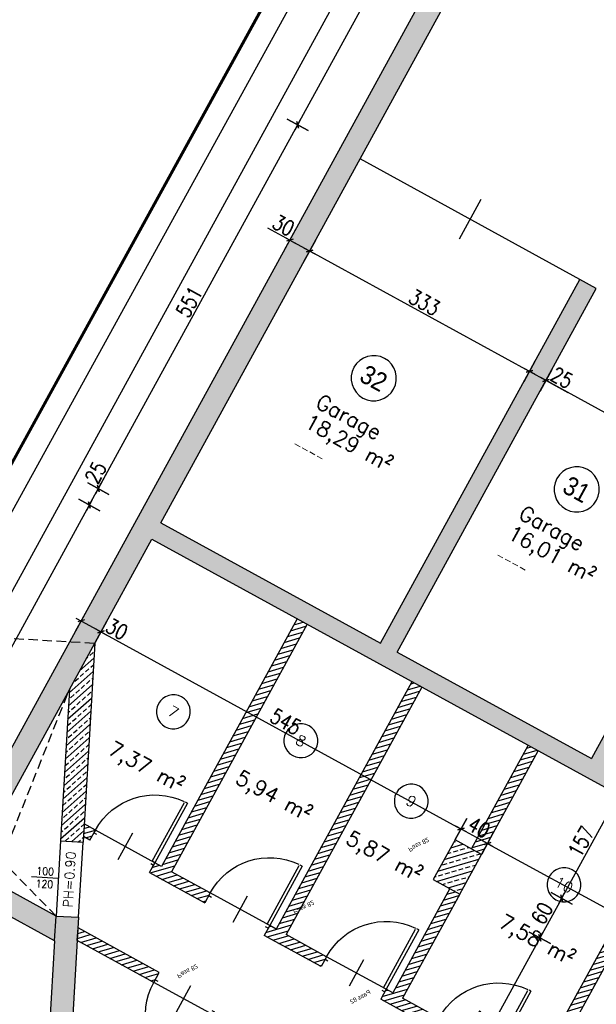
# Model space of a CAD drawing. Header units: centimetres. Extents: x -18458 to 60221, y -11985 to 33979.
# Tile 4 of 50: x -332 to 433, y 796 to 2102. Entities that reach past the tile are written whole.
import ezdxf
from ezdxf.enums import TextEntityAlignment as Align

# ---------------------------------------------------------------- set-up
doc = ezdxf.new("R2010")
doc.units = ezdxf.units.CM
doc.header["$LTSCALE"] = 50
doc.header["$MEASUREMENT"] = 0
doc.header["$PDMODE"] = 34
doc.linetypes.add('HIDDEN', pattern=[0.375, 0.25, -0.125])
doc.linetypes.add('STRICHPUNKT', pattern=[1, 0.5, -0.25, 0, -0.25])
for name, color, linetype in [('01_Bemassung', 150, 'Continuous'), ('01_Draufsicht', 251, 'Continuous'), ('01_Dünn', 4, 'Continuous'), ('01_Mauern', 1, 'Continuous'), ('01_Mauern_Betonziegel', 147, 'Continuous'), ('01_Raumstempel', 2, 'Continuous'), ('01_Schlitze_Schächte', 52, 'Continuous'), ('01_Schraff_Beton', 5, 'Continuous'), ('01_Schraff_Betonziegel', 125, 'Continuous'), ('01_Text', 2, 'Continuous'), ('01_Tueren', 7, 'Continuous'), ('A-colgrid', 2, 'Continuous')]:
    doc.layers.add(name, color=color, linetype=linetype)
doc.layers.add('01_Grenzen', color=7, linetype='Continuous', true_color=0x3c64f6)
doc.styles.add('ReHe', font='AVGARDN.TTF')
doc.styles.add('Romans', font='Romans.shx')
doc.styles.add('SIPLEX1', font='romans.shx', dxfattribs={"width": 0.8})
doc.dimstyles.new('BEM-50_grundrisse', dxfattribs={"dimscale": 1.6, "dimtxt": 12.5, "dimasz": 0.4, "dimexe": 0.1, "dimexo": 0.5, "dimgap": 2, "dimtad": 1, "dimdec": 0, "dimrnd": 0.5, "dimzin": 12, "dimdsep": 46, "dimtxsty": 'SIPLEX1', "dimblk": 'bempkt', "dimcen": -0.2, "dimdle": 0.05, "dimse1": 1, "dimse2": 1, "dimclrd": 256, "dimclre": 256, "dimclrt": 256, "dimazin": 0, "dimtfac": 1, "dimtdec": 0, "dimtmove": 0, "dimatfit": 2, "dimldrblk": 'BEMPU', "dimfxl": 0, "dimtvp": 1, "dimtolj": 1, "dimtzin": 0, "dimarcsym": 0})
doc.dimstyles.new('Block_bem', dxfattribs={"dimtxt": 6, "dimasz": 0.18, "dimexe": 0.18, "dimexo": 0.0625, "dimgap": 2, "dimtad": 0, "dimdec": 0, "dimzin": 0, "dimdsep": 46, "dimtxsty": 'Standard', "dimcen": 0, "dimse1": 1, "dimse2": 1, "dimsd1": 1, "dimsd2": 1, "dimadec": 0, "dimazin": 0, "dimtfac": 1, "dimtdec": 0, "dimtix": 1, "dimtofl": 0, "dimtmove": 0, "dimatfit": 3, "dimfxl": 0, "dimtolj": 1, "dimtzin": 0, "dimarcsym": 0})
pattern_1 = [(16.2916, (-68.291, 794.7304), (-1.75329, 5.99904), [])]
pattern_2 = [(41.64218, (-328.859, 150.47), (-8.305957, 9.341364), []), (41.64218, (-320.035, 149.952), (-8.305957, 9.341364), [6.25, -3.125])]

# ---------------------------------------------------------------- blocks, each defined once
blk = doc.blocks.new('*D31')
at = {"layer": 'Defpoints', "color": 0}
for p in [(4, 0), (86, 0), (86, -4)]:
    blk.add_point(p, dxfattribs=at)
at = {"layer": 'Defpoints', "color": 0, "insert": (50, 0), "char_height": 6, "attachment_point": 5}
blk.add_mtext('\\A1;Pass 82', dxfattribs=at)
blk = doc.blocks.new('*D34')
at = {"layer": 'Defpoints', "color": 0}
for p in [(-86, 0), (-4, 0), (-86, -4)]:
    blk.add_point(p, dxfattribs=at)
at = {"layer": 'Defpoints', "color": 0, "insert": (-50, 0), "char_height": 6, "attachment_point": 5}
blk.add_mtext('\\A1;Pass 82', dxfattribs=at)
blk = doc.blocks.new('rs_Keller')
at = {"layer": '01_Text', "color": 0}
blk.add_arc((0, 35), 22.5, 180.191, 179.809, dxfattribs=at)
at = {"layer": '01_Text', "color": 4, "style": 'Romans'}
blk.add_attdef('NR', text='', height=14, dxfattribs=at).set_placement((0, 35), align=Align.MIDDLE_CENTER)
at = {"layer": '01_Text', "color": 0, "style": 'Romans', "flags": 2}
blk.add_attdef('Keller', (-51.2, -26), '', height=20, dxfattribs=at)
at = {"layer": '01_Text', "color": 0, "style": 'Romans'}
blk.add_attdef('Nettofläche', (-51.2, -56), '', height=20, dxfattribs=at)
blk = doc.blocks.new('rs_Garage')
at = {"layer": '01_Text', "color": 0}
blk.add_arc((0, 40), 30, 180.191, 179.809, dxfattribs=at)
at = {"layer": '01_Text', "color": 0, "style": 'ReHe', "width": 0.9}
blk.add_attdef('GAR_NR', text='', height=25, dxfattribs=at).set_placement((0, 40), align=Align.MIDDLE_CENTER)
at = {"layer": '01_Text', "color": 0, "style": 'Romans'}
for tag, p in [('R_Bez', (-50.8, -31)), ('GAR_FL', (-51.2, -61))]:
    blk.add_attdef(tag, p, '', height=20, dxfattribs=at)
at = {"layer": 'Defpoints', "color": 91, "style": 'Romans'}
blk.add_attdef('Br_fl', (-51.5, -91), '', height=10, dxfattribs=at)
blk = doc.blocks.new('oeffmass')
at = {"layer": '01_Text'}
blk.add_line((17.87, 0), (-17.87, 0), dxfattribs=at)
at = {"layer": '01_Text', "style": 'SIPLEX1', "width": 0.9}
for tag, p in [('TÜRBREITE', (0, 3.4)), ('TÜRHÖHE', (0, -13.59))]:
    blk.add_attdef(tag, text='', height=10, dxfattribs=at).set_placement(p, align=Align.CENTER)
blk = doc.blocks.new('bempkt')
at = {"layer": '01_Bemassung', "color": 0}
for p, q in [((0, -25), (0, 25)), ((12.5, 0), (-12.5, 0)), ((-4.95, -4.95), (4.95, 4.95))]:
    blk.add_line(p, q, dxfattribs=at)
blk = doc.blocks.new('*D253')
at = {"layer": '01_Bemassung', "lineweight": -2}
blk.add_line((-479.6, 1020.7), (-240.3, 1457.7), dxfattribs=at)
at = {"layer": 'Defpoints', "color": 0}
for p in [(-240, 1458.3), (-157.2, 1413), (-397.2, 974.9)]:
    blk.add_point(p, dxfattribs=at)
at = {"layer": '01_Bemassung', "lineweight": -2, "xscale": 0.6400000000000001, "yscale": 0.6400000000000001, "zscale": 0.6400000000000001}
for p, rotation in [((-240, 1458.3), 61.2916145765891), ((-479.9, 1020.2), 241.2916145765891)]:
    blk.add_blockref('bempkt', p, dxfattribs=dict(at, rotation=rotation))
at = {"layer": '01_Bemassung', "insert": (-371.5, 1245.6), "char_height": 20, "attachment_point": 5, "rotation": 61.2916, "style": 'SIPLEX1'}
blk.add_mtext('\\A1;500', dxfattribs=at)
blk = doc.blocks.new('BEMPU')
at = {"layer": '01_Bemassung', "color": 4}
for p, q in [((0, -25), (0, 25)), ((5, 0), (-5, 0))]:
    blk.add_line(p, q, dxfattribs=at)
blk.add_circle((0, 0), 2.5, dxfattribs=at)
blk = doc.blocks.new('*D254')
at = {"layer": '01_Bemassung', "lineweight": -2}
for p, q in [((-228, 1480.2), (-212.2, 1509.1)), ((-239.7, 1458.9), (-228.3, 1479.7))]:
    blk.add_line(p, q, dxfattribs=at)
at = {"layer": 'Defpoints', "color": 0}
for p in [(-228, 1480.2), (-145.2, 1434.9), (-157.2, 1413)]:
    blk.add_point(p, dxfattribs=at)
at = {"layer": '01_Bemassung', "lineweight": -2, "xscale": 0.6400000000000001, "yscale": 0.6400000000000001, "zscale": 0.6400000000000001}
for p, rotation in [((-228, 1480.2), 61.2916145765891), ((-240, 1458.3), 241.2916145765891)]:
    blk.add_blockref('bempkt', p, dxfattribs=dict(at, rotation=rotation))
at = {"layer": '01_Bemassung', "insert": (-231.5, 1501.3), "char_height": 20, "attachment_point": 5, "rotation": 61.2916, "style": 'SIPLEX1'}
blk.add_mtext('\\A1;25', dxfattribs=at)
blk = doc.blocks.new('*D255')
at = {"layer": '01_Bemassung', "lineweight": -2}
blk.add_line((-227.7, 1480.8), (36, 1962.3), dxfattribs=at)
at = {"layer": 'Defpoints', "color": 0}
for p in [(36.4, 1962.9), (119.1, 1917.6), (-145.2, 1434.9)]:
    blk.add_point(p, dxfattribs=at)
at = {"layer": '01_Bemassung', "lineweight": -2, "xscale": 0.6400000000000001, "yscale": 0.6400000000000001, "zscale": 0.6400000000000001}
for p, rotation in [((36.4, 1962.9), 61.2916145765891), ((-228, 1480.2), 241.2916145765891)]:
    blk.add_blockref('bempkt', p, dxfattribs=dict(at, rotation=rotation))
at = {"layer": '01_Bemassung', "insert": (-107.4, 1727.9), "char_height": 20, "attachment_point": 5, "rotation": 61.2916, "style": 'SIPLEX1'}
blk.add_mtext('\\A1;551', dxfattribs=at)
blk = doc.blocks.new('*D256')
at = {"layer": '01_Bemassung', "lineweight": -2}
blk.add_line((36.7, 1963.4), (316.9, 2475.1), dxfattribs=at)
at = {"layer": 'Defpoints', "color": 0}
for p in [(317.2, 2475.7), (400, 2430.4), (119.1, 1917.6)]:
    blk.add_point(p, dxfattribs=at)
at = {"layer": '01_Bemassung', "lineweight": -2, "xscale": 0.6400000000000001, "yscale": 0.6400000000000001, "zscale": 0.6400000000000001}
for p, rotation in [((317.2, 2475.7), 61.2916145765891), ((36.4, 1962.9), 241.2916145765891)]:
    blk.add_blockref('bempkt', p, dxfattribs=dict(at, rotation=rotation))
at = {"layer": '01_Bemassung', "insert": (165.2, 2225.6), "char_height": 20, "attachment_point": 5, "rotation": 61.2916, "style": 'SIPLEX1'}
blk.add_mtext('\\A1;585', dxfattribs=at)
blk = doc.blocks.new('*D262')
at = {"layer": '01_Bemassung', "lineweight": -2}
blk.add_line((-524.6, 1011.2), (951.8, 3707), dxfattribs=at)
at = {"layer": 'Defpoints', "color": 0}
for p in [(952.1, 3707.5), (1039.1, 3659.9), (-437.9, 963)]:
    blk.add_point(p, dxfattribs=at)
at = {"layer": '01_Bemassung', "lineweight": -2, "xscale": 0.6400000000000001, "yscale": 0.6400000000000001, "zscale": 0.6400000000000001}
for p, rotation in [((952.1, 3707.5), 61.2916145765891), ((-524.9, 1010.6), 241.2916145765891)]:
    blk.add_blockref('bempkt', p, dxfattribs=dict(at, rotation=rotation))
at = {"layer": '01_Bemassung', "insert": (202, 2365.4), "char_height": 20, "attachment_point": 5, "rotation": 61.2916, "style": 'SIPLEX1'}
blk.add_mtext('\\A1;3075', dxfattribs=at)
blk = doc.blocks.new('*D541')
at = {"layer": '01_Bemassung', "lineweight": -2}
blk.add_line((52.8, 1795.2), (343.3, 1636.1), dxfattribs=at)
at = {"layer": 'Defpoints', "color": 0}
for p in [(119.1, 1917.6), (410.6, 1757.6), (343.9, 1635.8)]:
    blk.add_point(p, dxfattribs=at)
at = {"layer": '01_Bemassung', "lineweight": -2, "xscale": 0.6400000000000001, "yscale": 0.6400000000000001, "zscale": 0.6400000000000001}
for p, rotation in [((52.2, 1795.5), 151.2916145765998), ((343.9, 1635.8), 331.2916145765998)]:
    blk.add_blockref('bempkt', p, dxfattribs=dict(at, rotation=rotation))
at = {"layer": '01_Bemassung', "insert": (204.4, 1727.2), "char_height": 20, "attachment_point": 5, "rotation": 331.2916, "style": 'SIPLEX1'}
blk.add_mtext('\\A1;333', dxfattribs=at)
blk = doc.blocks.new('*D542')
at = {"layer": '01_Bemassung', "lineweight": -2}
for p, q in [((344.4, 1635.4), (365.2, 1624.1)), ((365.8, 1623.7), (394.7, 1607.9))]:
    blk.add_line(p, q, dxfattribs=at)
at = {"layer": 'Defpoints', "color": 0}
for p in [(410.6, 1757.6), (365.8, 1623.7), (300.4, 1504.4)]:
    blk.add_point(p, dxfattribs=at)
at = {"layer": '01_Bemassung', "lineweight": -2, "xscale": 0.6400000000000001, "yscale": 0.6400000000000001, "zscale": 0.6400000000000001}
for p, rotation in [((343.9, 1635.8), 151.2916145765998), ((365.8, 1623.7), 331.2916145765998)]:
    blk.add_blockref('bempkt', p, dxfattribs=dict(at, rotation=rotation))
at = {"layer": '01_Bemassung', "insert": (386.9, 1627.3), "char_height": 20, "attachment_point": 5, "rotation": 331.2916, "style": 'SIPLEX1'}
blk.add_mtext('\\A1;25', dxfattribs=at)
blk = doc.blocks.new('*D543')
at = {"layer": '01_Bemassung', "lineweight": -2}
blk.add_line((366.3, 1623.4), (622.9, 1483), dxfattribs=at)
at = {"layer": 'Defpoints', "color": 0}
for p in [(690.2, 1604.5), (300.4, 1504.4), (623.4, 1482.6)]:
    blk.add_point(p, dxfattribs=at)
at = {"layer": '01_Bemassung', "lineweight": -2, "xscale": 0.6400000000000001, "yscale": 0.6400000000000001, "zscale": 0.6400000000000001}
for p, rotation in [((365.8, 1623.7), 151.2916145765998), ((623.4, 1482.6), 331.2916145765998)]:
    blk.add_blockref('bempkt', p, dxfattribs=dict(at, rotation=rotation))
at = {"layer": '01_Bemassung', "insert": (500.9, 1564.8), "char_height": 20, "attachment_point": 5, "rotation": 331.2916, "style": 'SIPLEX1'}
blk.add_mtext('\\A1;294', dxfattribs=at)
blk = doc.blocks.new('*D595')
at = {"layer": '01_Bemassung', "lineweight": -2}
blk.add_line((461.5, 1073.4), (386.9, 937.1), dxfattribs=at)
at = {"layer": 'Defpoints', "color": 0}
for p in [(-93.5, 1378.1), (344, 959.8), (386.6, 936.5)]:
    blk.add_point(p, dxfattribs=at)
at = {"layer": '01_Bemassung', "lineweight": -2, "xscale": 0.6400000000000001, "yscale": 0.6400000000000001, "zscale": 0.6400000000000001}
for p, rotation in [((461.8, 1073.9), 61.2916145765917), ((386.6, 936.5), 241.2916145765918)]:
    blk.add_blockref('bempkt', p, dxfattribs=dict(at, rotation=rotation))
at = {"layer": '01_Bemassung', "insert": (412.6, 1011.6), "char_height": 20, "attachment_point": 5, "rotation": 61.2916, "style": 'SIPLEX1'}
blk.add_mtext('\\A1;157', dxfattribs=at)
blk = doc.blocks.new('*D596')
at = {"layer": '01_Bemassung', "lineweight": -2}
blk.add_line((386.3, 935.9), (358.1, 884.4), dxfattribs=at)
at = {"layer": 'Defpoints', "color": 0}
for p in [(344, 959.8), (315.2, 907.2), (357.7, 883.9)]:
    blk.add_point(p, dxfattribs=at)
at = {"layer": '01_Bemassung', "lineweight": -2, "xscale": 0.6400000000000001, "yscale": 0.6400000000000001, "zscale": 0.6400000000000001}
for p, rotation in [((386.6, 936.5), 61.2916145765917), ((357.7, 883.9), 241.2916145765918)]:
    blk.add_blockref('bempkt', p, dxfattribs=dict(at, rotation=rotation))
at = {"layer": '01_Bemassung', "insert": (360.6, 916.5), "char_height": 20, "attachment_point": 5, "rotation": 61.2916, "style": 'SIPLEX1'}
blk.add_mtext('\\A1;60', dxfattribs=at)
blk = doc.blocks.new('*D597')
at = {"layer": '01_Bemassung', "lineweight": -2}
blk.add_line((357.4, 883.3), (222.2, 636.4), dxfattribs=at)
at = {"layer": 'Defpoints', "color": 0}
for p in [(315.2, 907.2), (216.9, 638.5), (221.9, 635.8)]:
    blk.add_point(p, dxfattribs=at)
at = {"layer": '01_Bemassung', "lineweight": -2, "xscale": 0.6400000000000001, "yscale": 0.6400000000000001, "zscale": 0.6400000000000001}
for p, rotation in [((357.7, 883.9), 61.2916145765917), ((221.9, 635.8), 241.2916145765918)]:
    blk.add_blockref('bempkt', p, dxfattribs=dict(at, rotation=rotation))
at = {"layer": '01_Bemassung', "insert": (278.2, 766.2), "char_height": 20, "attachment_point": 5, "rotation": 61.2916, "style": 'SIPLEX1'}
blk.add_mtext('\\A1;283', dxfattribs=at)
blk = doc.blocks.new('*D603')
at = {"layer": '01_Bemassung', "lineweight": -2}
for p, q in [((25.9, 1809.9), (-3, 1825.7)), ((51.7, 1795.8), (26.5, 1809.6))]:
    blk.add_line(p, q, dxfattribs=at)
at = {"layer": 'Defpoints', "color": 0}
for p in [(300.6, 2311.4), (119.1, 1917.6), (25.9, 1809.9)]:
    blk.add_point(p, dxfattribs=at)
at = {"layer": '01_Bemassung', "lineweight": -2, "xscale": 0.6400000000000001, "yscale": 0.6400000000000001, "zscale": 0.6400000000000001}
for p, rotation in [((25.9, 1809.9), 151.2916145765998), ((52.2, 1795.5), 331.2916145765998)]:
    blk.add_blockref('bempkt', p, dxfattribs=dict(at, rotation=rotation))
at = {"layer": '01_Bemassung', "insert": (17.5, 1829.5), "char_height": 20, "attachment_point": 5, "rotation": 331.2916, "style": 'SIPLEX1'}
blk.add_mtext('\\A1;30', dxfattribs=at)
blk = doc.blocks.new('*D605')
at = {"layer": '01_Bemassung', "lineweight": -2}
for p, q in [((-250.3, 1304.2), (-225.1, 1290.4)), ((-224.6, 1290), (-195.7, 1274.2))]:
    blk.add_line(p, q, dxfattribs=at)
at = {"layer": 'Defpoints', "color": 0}
for p in [(-224.6, 1290), (-397.2, 974.9), (-437.9, 963)]:
    blk.add_point(p, dxfattribs=at)
at = {"layer": '01_Bemassung', "lineweight": -2, "xscale": 0.6400000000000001, "yscale": 0.6400000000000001, "zscale": 0.6400000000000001}
for p, rotation in [((-250.9, 1304.5), 151.2916145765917), ((-224.6, 1290), 331.2916145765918)]:
    blk.add_blockref('bempkt', p, dxfattribs=dict(at, rotation=rotation))
at = {"layer": '01_Bemassung', "insert": (-203.5, 1293.6), "char_height": 20, "attachment_point": 5, "rotation": 331.2916, "style": 'SIPLEX1'}
blk.add_mtext('\\A1;30', dxfattribs=at)
blk = doc.blocks.new('*D606')
at = {"layer": '01_Bemassung', "lineweight": -2}
blk.add_line((-224, 1289.7), (252.5, 1028.8), dxfattribs=at)
at = {"layer": 'Defpoints', "color": 0}
for p in [(253.1, 1028.4), (245.1, 1014), (-397.2, 974.9)]:
    blk.add_point(p, dxfattribs=at)
at = {"layer": '01_Bemassung', "lineweight": -2, "xscale": 0.6400000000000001, "yscale": 0.6400000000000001, "zscale": 0.6400000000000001}
for p, rotation in [((-224.6, 1290), 151.2916145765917), ((253.1, 1028.4), 331.2916145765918)]:
    blk.add_blockref('bempkt', p, dxfattribs=dict(at, rotation=rotation))
at = {"layer": '01_Bemassung', "insert": (20.6, 1170.8), "char_height": 20, "attachment_point": 5, "rotation": 331.2916, "style": 'SIPLEX1'}
blk.add_mtext('\\A1;545', dxfattribs=at)
blk = doc.blocks.new('*D607')
at = {"layer": '01_Bemassung', "lineweight": -2}
blk.add_line((253.6, 1028.1), (287.6, 1009.5), dxfattribs=at)
at = {"layer": 'Defpoints', "color": 0}
for p in [(245.1, 1014), (288.2, 1009.2), (280.2, 994.7)]:
    blk.add_point(p, dxfattribs=at)
at = {"layer": '01_Bemassung', "lineweight": -2, "xscale": 0.6400000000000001, "yscale": 0.6400000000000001, "zscale": 0.6400000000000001}
for p, rotation in [((253.1, 1028.4), 151.2916145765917), ((288.2, 1009.2), 331.2916145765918)]:
    blk.add_blockref('bempkt', p, dxfattribs=dict(at, rotation=rotation))
at = {"layer": '01_Bemassung', "insert": (277, 1030.4), "char_height": 20, "attachment_point": 5, "rotation": 331.2916, "style": 'SIPLEX1'}
blk.add_mtext('\\A1;40', dxfattribs=at)
blk = doc.blocks.new('*D608')
at = {"layer": '01_Bemassung', "lineweight": -2}
blk.add_line((288.7, 1008.9), (1015.2, 611.1), dxfattribs=at)
at = {"layer": 'Defpoints', "color": 0}
for p in [(280.2, 994.7), (1015.7, 610.8), (986.3, 557.1)]:
    blk.add_point(p, dxfattribs=at)
at = {"layer": '01_Bemassung', "lineweight": -2, "xscale": 0.6400000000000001, "yscale": 0.6400000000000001, "zscale": 0.6400000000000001}
for p, rotation in [((288.2, 1009.2), 151.2916145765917), ((1015.7, 610.8), 331.2916145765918)]:
    blk.add_blockref('bempkt', p, dxfattribs=dict(at, rotation=rotation))
at = {"layer": '01_Bemassung', "insert": (658.3, 821.6), "char_height": 20, "attachment_point": 5, "rotation": 331.2916, "style": 'SIPLEX1'}
blk.add_mtext('\\A1;830', dxfattribs=at)
blk = doc.blocks.new('*D663')
at = {"layer": '01_Bemassung', "lineweight": -2}
blk.add_line((-608.7, 167.5), (-564.1, 928.7), dxfattribs=at)
at = {"layer": 'Defpoints', "color": 0}
for p in [(-564, 929.4), (-254.2, 911.2), (-328.9, 150.5)]:
    blk.add_point(p, dxfattribs=at)
at = {"layer": '01_Bemassung', "lineweight": -2, "xscale": 0.6400000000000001, "yscale": 0.6400000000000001, "zscale": 0.6400000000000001}
for p, rotation in [((-564, 929.4), 86.64218083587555), ((-608.8, 166.9), 266.6421808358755)]:
    blk.add_blockref('bempkt', p, dxfattribs=dict(at, rotation=rotation))
at = {"layer": '01_Bemassung', "insert": (-599.6, 548.9), "char_height": 20, "attachment_point": 5, "rotation": 86.6422, "style": 'SIPLEX1'}
blk.add_mtext('\\A1;764', dxfattribs=at)
blk = doc.blocks.new('*D664')
at = {"layer": '01_Bemassung', "lineweight": -2}
blk.add_line((-564, 930), (-558.2, 1028.5), dxfattribs=at)
at = {"layer": 'Defpoints', "color": 0}
for p in [(-558.2, 1029.2), (-248.3, 1011), (-254.2, 911.2)]:
    blk.add_point(p, dxfattribs=at)
at = {"layer": '01_Bemassung', "lineweight": -2, "xscale": 0.6400000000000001, "yscale": 0.6400000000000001, "zscale": 0.6400000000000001}
for p, rotation in [((-558.2, 1029.2), 86.64218083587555), ((-564, 929.4), 266.6421808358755)]:
    blk.add_blockref('bempkt', p, dxfattribs=dict(at, rotation=rotation))
at = {"layer": '01_Bemassung', "insert": (-574.3, 980), "char_height": 20, "attachment_point": 5, "rotation": 86.6422, "style": 'SIPLEX1'}
blk.add_mtext('\\A1;100', dxfattribs=at)
blk = doc.blocks.new('*D665')
at = {"layer": '01_Bemassung', "lineweight": -2}
blk.add_line((-558.1, 1029.8), (-542.7, 1292.5), dxfattribs=at)
at = {"layer": 'Defpoints', "color": 0}
for p in [(-542.7, 1293.2), (-232.8, 1275), (-248.3, 1011)]:
    blk.add_point(p, dxfattribs=at)
at = {"layer": '01_Bemassung', "lineweight": -2, "xscale": 0.6400000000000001, "yscale": 0.6400000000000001, "zscale": 0.6400000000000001}
for p, rotation in [((-542.7, 1293.2), 86.64218083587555), ((-558.2, 1029.2), 266.6421808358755)]:
    blk.add_blockref('bempkt', p, dxfattribs=dict(at, rotation=rotation))
at = {"layer": '01_Bemassung', "insert": (-563.6, 1161.9), "char_height": 20, "attachment_point": 5, "rotation": 86.6422, "style": 'SIPLEX1'}
blk.add_mtext('\\A1;265', dxfattribs=at)
blk = doc.blocks.new('*U30')
at = {"layer": '01_Tueren', "color": 0}
for p, q in [((0, 89.9), (3, 89.9)), ((45, 20), (45, -20)), ((-3, 0), (0, 0)), ((0, 0), (0, -4)), ((93, 0), (90, 0)), ((90, 0), (90, -4)), ((0, -4), (4, -4)), ((90, -4), (86, -4))]:
    blk.add_line(p, q, dxfattribs=at)
blk.add_lwpolyline([(0, 89.9), (0, 0), (4, 0), (4, 88.8)], dxfattribs=at)
blk.add_arc((0, 0), 90, 0, 86.8181, dxfattribs=at)
at = {"layer": 'Defpoints', "color": 91}
blk.add_line((0, 0), (90, 0), dxfattribs=at)
dim = blk.add_linear_dim(base=(86, 0), p1=(4, 0), p2=(86, -4), angle=0, text='Pass <>', dimstyle='Block_bem', dxfattribs=at)
dim.commit()
dim.dimension.update_dxf_attribs({"geometry": '*D31', "text_midpoint": (50, 0), "dimtype": 160})
blk = doc.blocks.new('*U33')
at = {"layer": '01_Tueren', "color": 0}
for p, q in [((0, 89.9), (-3, 89.9)), ((-45, 20), (-45, -20)), ((-93, 0), (-90, 0)), ((-90, 0), (-90, -4)), ((3, 0), (0, 0)), ((0, 0), (0, -4)), ((-90, -4), (-86, -4)), ((0, -4), (-4, -4))]:
    blk.add_line(p, q, dxfattribs=at)
blk.add_lwpolyline([(0, 89.9), (0, 0), (-4, 0), (-4, 88.8)], dxfattribs=at)
blk.add_arc((0, 0), 90, 93.1819, 180, dxfattribs=at)
at = {"layer": 'Defpoints', "color": 91}
blk.add_line((0, 0), (-90, 0), dxfattribs=at)
dim = blk.add_linear_dim(base=(-86, 0), p1=(-4, 0), p2=(-86, -4), angle=180, text='Pass <>', dimstyle='Block_bem', dxfattribs=at)
dim.commit()
dim.dimension.update_dxf_attribs({"geometry": '*D34', "text_midpoint": (-50, 0), "dimtype": 160})

msp = doc.modelspace()

# ---------------------------------------------------------------- hatches: boundary and pattern name
at = {"layer": '01_Schraff_Beton'}
h = msp.add_hatch(dxfattribs=at)
h.set_pattern_fill('ANSI33', color=256, scale=50, style=0)
h.set_pattern_definition([(286.2916, (1816.673, 2258.775), (11.99808, 3.50658), []), (286.2916, (1812.427, 2251.023), (11.99808, 3.50658), [6.25, -3.125])])
h.paths.add_polyline_path([(-286.1, 879.8), (-284.1, 912.9), (-397.2, 974.9), (-266.5, 1213.5), (-232.8, 1275), (-157.2, 1413), (2088.1, 183.3), (2275.6, 525.7), (2284.4, 520.9), (2294, 538.4), (2285.2, 543.2), (2353.3, 667.6), (2364.3, 667.6), (2364.3, 687.6), (2346.7, 697.2), (2082.5, 214.8), (1837, 349.3), (2101.1, 831.7), (2083.6, 841.3), (1819.4, 358.9), (1573.8, 493.4), (1838, 975.8), (1820.5, 985.4), (1556.3, 503), (1308.5, 638.7), (1548.7, 1077.3), (1559.7, 1071.3), (1583.7, 1115.1), (1539.8, 1139.1), (1515.8, 1095.3), (1526.8, 1089.3), (1286.6, 650.7), (1016.9, 798.4), (1281.1, 1280.8), (1263.5, 1290.4), (999.3, 808.1), (729.6, 955.8), (969.8, 1394.3), (980.8, 1388.3), (1004.8, 1432.1), (960.9, 1456.2), (936.9, 1412.3), (947.9, 1406.3), (707.7, 967.8), (443.5, 1112.5), (707.7, 1594.9), (690.2, 1604.5), (426, 1122.1), (168.3, 1263.2), (432.5, 1745.6), (410.6, 1757.6), (146.4, 1275.2), (-145.2, 1434.9), (740.7, 3052.5), (872.2, 2980.4), (786.1, 2823.2), (946.2, 2735.5), (691.6, 2270.7), (713.5, 2258.7), (968.1, 2723.5), (1221.2, 2584.9), (966.6, 2120.1), (988.5, 2108), (1243.1, 2572.9), (1507.5, 2428.1), (1320.2, 2086), (1313.6, 2089.6), (1246.3, 1966.9), (1281.4, 1947.6), (1348.7, 2070.4), (1342.1, 2074), (1529.4, 2416.1), (1799.1, 2268.4), (1544.5, 1803.5), (1562.1, 1793.9), (1816.7, 2258.8), (2086.4, 2111.1), (1889.4, 1751.5), (1885, 1753.9), (1827.4, 1648.6), (1858.1, 1631.8), (1915.7, 1737.1), (1911.4, 1739.5), (2108.3, 2099.1), (2356.1, 1963.4), (2101.5, 1498.5), (2119, 1488.9), (2373.6, 1953.8), (2531.9, 1867.1), (2531.9, 1829.9), (2599.8, 1829.9), (2619.2, 1819.3), (2364.6, 1354.4), (2500.7, 1279.9), (2505.8, 1299.9), (2391.8, 1362.3), (2647.8, 1829.9), (2597.4, 1859.9), (2597.1, 1859.9), (815.7, 2835.5), (901.2, 2991.7), (901.2, 3014.9), (881.2, 3014.9), (881.2, 3004), (752.7, 3074.4), (881.2, 3309.1), (901.2, 3345.6), (1056.9, 3629.9), (1039.1, 3659.9), (-437.9, 963)])
h = msp.add_hatch(dxfattribs=at)
h.set_pattern_fill('ANSI33', color=256, scale=50, style=0)
h.set_pattern_definition(pattern_2)
h.paths.add_polyline_path([(-232.8, 1275), (-266.5, 1213.5), (-278.3, 1012.8), (-248.3, 1011)])
h = msp.add_hatch(dxfattribs=at)
h.set_pattern_fill('ANSI33', color=256, scale=50, style=0)
h.set_pattern_definition([(16.2916, (1308.515, 638.727), (-3.50658, 11.99808), []), (16.2916, (1316.267, 634.481), (-3.50658, 11.99808), [6.25, -3.125])])
h.paths.add_polyline_path([(280.2, 994.7), (245.1, 1014), (216.3, 961.3), (251.4, 942.1)])
h = msp.add_hatch(dxfattribs=at)
h.set_pattern_fill('ANSI33', color=256, scale=50, style=0)
h.set_pattern_definition(pattern_2)
h.paths.add_polyline_path([(-254.2, 911.2), (-284.1, 912.9), (-286.1, 879.8), (-328.9, 150.5), (3732, -87.8), (3734.8, -57.9), (3704.4, -56.1), (3704.4, 39), (3705.9, 64), (3694.4, 64.7), (3694.4, 699.9), (3674.4, 699.9), (3674.4, -54.4), (3394.4, -37.9), (3374.4, -36.8), (3094.4, -20.3), (3074.4, -19.2), (2794.4, -2.7), (2774.4, -1.6), (2494.4, 14.9), (2474.4, 16), (-297.2, 178.7)])
at = {"layer": '01_Schraff_Betonziegel'}
h = msp.add_hatch(dxfattribs=at)
h.set_pattern_fill('ANSI31', color=256, scale=50, style=0)
h.set_pattern_definition(pattern_1)
h.paths.add_polyline_path([(48.9, 1300.1), (35.7, 1307.3), (-144.2, 978.8), (-153, 983.6), (-160.2, 970.5), (-151.4, 965.7), (-86.9, 930.3), (-79.7, 943.5), (-131, 971.6)])
h = msp.add_hatch(dxfattribs=at)
h.set_pattern_fill('ANSI31', color=256, scale=50, style=0)
h.set_pattern_definition(pattern_1)
h.paths.add_polyline_path([(201.1, 1216.7), (187.9, 1223.9), (8, 895.5), (-0.7, 900.3), (-8, 887.1), (67.5, 845.8), (74.7, 858.9), (21.2, 888.2)])
h = msp.add_hatch(dxfattribs=at)
h.set_pattern_fill('ANSI31', color=256, scale=50, style=0)
h.set_pattern_definition(pattern_1)
h.paths.add_polyline_path([(267.1, 1001.9), (280.2, 994.7), (355.5, 1132.2), (342.3, 1139.4)])
h = msp.add_hatch(dxfattribs=at)
h.set_pattern_fill('ANSI31', color=256, scale=50, style=0)
h.set_pattern_definition(pattern_1)
h.paths.add_polyline_path([(-246.9, 1035.1), (-247.9, 1018.5), (-239.1, 1013.7), (-231.9, 1026.9)])
h = msp.add_hatch(dxfattribs=at)
h.set_pattern_fill('ANSI31', color=256, scale=50, style=0)
h.set_pattern_definition(pattern_1)
h.paths.add_polyline_path([(544, 1028.9), (530.8, 1036.2), (350.9, 707.7), (302.7, 734.1), (295.5, 720.9), (407.2, 659.7), (414.4, 672.9), (364.1, 700.5)])
h = msp.add_hatch(dxfattribs=at)
h.set_pattern_fill('ANSI31', color=256, scale=50, style=0)
h.set_pattern_definition(pattern_1)
h.paths.add_polyline_path([(251.4, 942.1), (238.3, 949.3), (162.4, 810.9), (153.7, 815.7), (146.5, 802.5), (216.5, 764.2), (223.7, 777.3), (175.6, 803.7)])
h = msp.add_hatch(dxfattribs=at)
h.set_pattern_fill('ANSI31', color=256, scale=50, style=0)
h.set_pattern_definition(pattern_1)
h.paths.add_polyline_path([(-147.2, 838), (-255, 897), (-256, 880.4), (-154.4, 824.8)])

# ---------------------------------------------------------------- linework, layer by layer
at = {"layer": '01_Bemassung', "linetype": 'HIDDEN'}
msp.add_line((-526.7, 1292.2), (-232.8, 1275), dxfattribs=at)
at = {"layer": '01_Draufsicht'}
for p, q in [((-278.3, 1012.8), (-284.1, 912.9)), ((-254.2, 911.2), (-248.3, 1011))]:
    msp.add_line(p, q, dxfattribs=at)
at = {"layer": '01_Dünn'}
for p, q in [((48.1, 2222.8), (-656.1, 942.2)), ((74.4, 2208.3), (-629.8, 927.7))]:
    msp.add_line(p, q, dxfattribs=at)
at = {"layer": '01_Grenzen', "linetype": 'STRICHPUNKT', "const_width": 3}
msp.add_lwpolyline([(8825.3, 4800.9), (8046.5, 4626.1), (7291.1, 4447.8), (6752.6, 4129.5), (6497.6, 4065.4), (5921.8, 3980.5), (5927.6, 3659.9), (830.7, 3659.9), (796.4, 3597.7), (721.1, 3457), (413.7, 2891.3), (-656, 944.6), (-1092.3, 177), (509.1, 107.3), (3605.6, -49.4), (6371.7, -219.6), (7220.6, -259.4), (8865.8, -368.2), (8841.7, 1305.7), (8834.5, 3007.4), (8830.4, 3481.3), (8821.5, 4491.8), (8825.3, 4800.9)], dxfattribs=at)
at = {"layer": '01_Mauern'}
for p, q in [((-437.9, 963), (1039.1, 3659.9)), ((-145.2, 1434.9), (740.7, 3052.5)), ((146.4, 1275.2), (410.6, 1757.6)), ((432.5, 1745.6), (410.6, 1757.6)), ((168.3, 1263.2), (432.5, 1745.6)), ((690.2, 1604.5), (426, 1122.1)), ((-145.2, 1434.9), (146.4, 1275.2)), ((-232.8, 1275), (-157.2, 1413)), ((-157.2, 1413), (2088.1, 183.3)), ((-232.8, 1275), (-248.3, 1011)), ((168.3, 1263.2), (426, 1122.1)), ((-266.5, 1213.5), (-397.2, 974.9)), ((-266.5, 1213.5), (-278.3, 1012.8)), ((-278.3, 1012.8), (-248.3, 1011)), ((-278.3, 1012.8), (-248.3, 1011)), ((-284.1, 912.9), (-397.2, 974.9)), ((-286.1, 879.8), (-437.9, 963)), ((-254.2, 911.2), (-297.2, 178.7)), ((-284.1, 912.9), (-254.2, 911.2)), ((-284.1, 912.9), (-254.2, 911.2)), ((-286.1, 879.8), (-328.9, 150.5))]:
    msp.add_line(p, q, dxfattribs=at)
msp.add_lwpolyline([(280.2, 994.7), (245.1, 1014), (216.3, 961.3), (251.4, 942.1)], close=True, dxfattribs=at)
at = {"layer": '01_Mauern_Betonziegel'}
for p, q in [((35.7, 1307.3), (-144.2, 978.8)), ((48.9, 1300.1), (-131, 971.6)), ((187.9, 1223.9), (8, 895.5)), ((201.1, 1216.7), (21.2, 888.2)), ((267.1, 1001.9), (342.3, 1139.4)), ((280.2, 994.7), (355.5, 1132.2)), ((-231.9, 1026.9), (-246.9, 1035.1)), ((530.8, 1036.2), (350.9, 707.7)), ((-239.1, 1013.7), (-231.9, 1026.9)), ((544, 1028.9), (364.1, 700.5)), ((-239.1, 1013.7), (-247.9, 1018.5)), ((-160.2, 970.5), (-153, 983.6)), ((-144.2, 978.8), (-153, 983.6)), ((-160.2, 970.5), (-86.9, 930.3)), ((-79.7, 943.5), (-131, 971.6)), ((-79.7, 943.5), (-86.9, 930.3)), ((238.3, 949.3), (162.4, 810.9)), ((251.4, 942.1), (175.6, 803.7)), ((-147.2, 838), (-255, 897)), ((-0.7, 900.3), (-8, 887.1)), ((8, 895.5), (-0.7, 900.3)), ((-154.4, 824.8), (-256, 880.4)), ((67.5, 845.8), (-8, 887.1)), ((74.7, 858.9), (21.2, 888.2)), ((74.7, 858.9), (67.5, 845.8)), ((-154.4, 824.8), (-147.2, 838)), ((153.7, 815.7), (146.5, 802.5)), ((162.4, 810.9), (153.7, 815.7)), ((216.5, 764.2), (146.5, 802.5)), ((223.7, 777.3), (175.6, 803.7))]:
    msp.add_line(p, q, dxfattribs=at)
at = {"layer": '01_Schlitze_Schächte', "linetype": 'HIDDEN'}
msp.add_lwpolyline([(-284.1, 912.9), (-356.5, 986.8), (-266.5, 1213.5)], dxfattribs=at)
at = {"layer": '01_Schraff_Beton'}
for p, q in [((-266.5, 1213.5), (-232.8, 1275)), ((-286.1, 879.8), (-284.1, 912.9))]:
    msp.add_line(p, q, dxfattribs=at)
at = {"layer": '01_Schraff_Betonziegel'}
msp.add_line((-256, 880.4), (-255, 897), dxfattribs=at)
at = {"layer": '01_Tueren'}
for p, q in [((410.6, 1757.6), (119.1, 1917.6)), ((279.2, 1863.9), (250.4, 1811.2))]:
    msp.add_line(p, q, dxfattribs=at)

# ---------------------------------------------------------------- block references
at = {"layer": '01_Text'}
ref = msp.add_blockref('rs_Keller', (-145.3, 1153.2), dxfattribs=dict(at, rotation=331.2916145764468))
ref.add_attrib('NR', '7', dxfattribs={"color": 4, "height": 14, "rotation": 331.2916, "style": 'Romans'}).set_placement((-128.5, 1183.9), align=Align.MIDDLE_CENTER)
ref.add_attrib('Nettofläche', '7,37 m²', (-217.1, 1128.7), dxfattribs={"color": 0, "height": 20, "rotation": 331.2916, "style": 'Romans'})
ref = msp.add_blockref('rs_Keller', (23.8, 1114.8), dxfattribs=dict(at, rotation=331.2916145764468))
ref.add_attrib('NR', '8', dxfattribs={"color": 4, "height": 14, "rotation": 331.2916, "style": 'Romans'}).set_placement((40.6, 1145.5), align=Align.MIDDLE_CENTER)
ref.add_attrib('Nettofläche', '5,94 m²', (-48, 1090.4), dxfattribs={"color": 0, "height": 20, "rotation": 331.2916, "style": 'Romans'})
ref = msp.add_blockref('rs_Keller', (170.2, 1034.6), dxfattribs=dict(at, rotation=331.2916145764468))
ref.add_attrib('NR', '9', dxfattribs={"color": 4, "height": 14, "rotation": 331.2916, "style": 'Romans'}).set_placement((187, 1065.3), align=Align.MIDDLE_CENTER)
ref.add_attrib('Nettofläche', '5,87 m²', (98.4, 1010.2), dxfattribs={"color": 0, "height": 20, "rotation": 331.2916, "style": 'Romans'})
ref = msp.add_blockref('rs_Keller', (372.9, 923.6), dxfattribs=dict(at, rotation=331.2916145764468))
ref.add_attrib('NR', '10', dxfattribs={"color": 4, "height": 14, "rotation": 331.2916, "style": 'Romans'}).set_placement((389.7, 954.3), align=Align.MIDDLE_CENTER)
ref.add_attrib('Nettofläche', '7,58 m²', (301.1, 899.1), dxfattribs={"color": 0, "height": 20, "rotation": 331.2916, "style": 'Romans'})
at = {"layer": '01_Text', "rotation": 356.6421808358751}
msp.add_blockref('oeffmass', (-299, 963.9), dxfattribs=at).add_auto_attribs({'TÜRBREITE': '100', 'TÜRHÖHE': '120'})
at = {"layer": '01_Tueren', "xscale": -1}
for name, p, rotation in [('*U30', (-153, 983.6), 331.2916145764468), ('*U30', (-0.7, 900.3), 331.2916145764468), ('*U30', (153.7, 815.7), 331.2916145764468), ('*U30', (302.7, 734.1), 331.2916145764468), ('*U33', (-75.5, 781.6), 151.291614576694)]:
    msp.add_blockref(name, p, dxfattribs=dict(at, rotation=rotation))
at = {"layer": 'A-colgrid', "rotation": 331.2916145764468}
for p, values in [((118.1, 1591.6), {'GAR_NR': '32', 'R_Bez': 'Garage', 'GAR_FL': '18,29 m²', 'Br_fl': '----'}), ((387.3, 1444), {'GAR_NR': '31', 'R_Bez': 'Garage', 'GAR_FL': '16,01 m²', 'Br_fl': '----'})]:
    msp.add_blockref('rs_Garage', p, dxfattribs=at).add_auto_attribs(values)

# ---------------------------------------------------------------- texts
at = {"layer": '01_Raumstempel', "style": 'Romans'}
msp.add_text('PH=0.90', height=12.5, rotation=86.6422, dxfattribs=at).set_placement((-260.2, 961), align=Align.CENTER)

# ---------------------------------------------------------------- dimensions: what is measured, and where the dimension line sits
at = {"layer": '01_Bemassung'}
for base, p1, p2, angle, picture, middle in [((952.1, 3707.5), (-437.9, 963), (1039.1, 3659.9), 61.2916, '*D262', (202, 2365.4)), ((317.2, 2475.7), (119.1, 1917.6), (400, 2430.4), 61.2916, '*D256', (165.2, 2225.6)), ((25.9, 1809.9), (119.1, 1917.6), (300.6, 2311.4), 331.2916, '*D603', (17.5, 1829.5)), ((36.4, 1962.9), (-145.2, 1434.9), (119.1, 1917.6), 61.2916, '*D255', (-107.4, 1727.9)), ((343.9, 1635.8), (119.1, 1917.6), (410.6, 1757.6), 331.2916, '*D541', (204.4, 1727.2)), ((365.8, 1623.7), (410.6, 1757.6), (300.4, 1504.4), 331.2916, '*D542', (386.9, 1627.3)), ((623.4, 1482.6), (300.4, 1504.4), (690.2, 1604.5), 331.2916, '*D543', (500.9, 1564.8)), ((-228, 1480.2), (-157.2, 1413), (-145.2, 1434.9), 61.2916, '*D254', (-231.5, 1501.3)), ((-240, 1458.3), (-397.2, 974.9), (-157.2, 1413), 61.2916, '*D253', (-371.5, 1245.6)), ((386.6, 936.5), (-93.5, 1378.1), (344, 959.8), 61.2916, '*D595', (412.6, 1011.6)), ((-224.6, 1290), (-437.9, 963), (-397.2, 974.9), 331.2916, '*D605', (-203.5, 1293.6)), ((253.1, 1028.4), (-397.2, 974.9), (245.1, 1014), 331.2916, '*D606', (20.6, 1170.8)), ((288.2, 1009.2), (245.1, 1014), (280.2, 994.7), 331.2916, '*D607', (277, 1030.4)), ((1015.7, 610.8), (280.2, 994.7), (986.3, 557.1), 331.2916, '*D608', (658.3, 821.6)), ((357.7, 883.9), (344, 959.8), (315.2, 907.2), 61.2916, '*D596', (360.6, 916.5)), ((221.9, 635.8), (315.2, 907.2), (216.9, 638.5), 61.2916, '*D597', (278.2, 766.2))]:
    dim = msp.add_linear_dim(base=base, p1=p1, p2=p2, angle=angle, dimstyle='BEM-50_grundrisse', dxfattribs=at)
    dim.commit()
    dim.dimension.update_dxf_attribs({"geometry": picture, "text_midpoint": middle})
for base, p1, p2, picture, middle in [((-542.7, 1293.2), (-248.3, 1011), (-232.8, 1275), '*D665', (-563.6, 1161.9)), ((-558.2, 1029.2), (-254.2, 911.2), (-248.3, 1011), '*D664', (-574.3, 980)), ((-564, 929.4), (-328.9, 150.5), (-254.2, 911.2), '*D663', (-599.6, 548.9))]:
    dim = msp.add_linear_dim(base=base, p1=p1, p2=p2, angle=86.6422, dimstyle='BEM-50_grundrisse', override={"dimtmove": 1, "dimfxl": 0.18, "dimfxlon": 1, "dimarcsym": 2}, dxfattribs=at)
    dim.commit()
    dim.dimension.update_dxf_attribs({"geometry": picture, "text_midpoint": middle})

doc.saveas('drawing.dxf')
